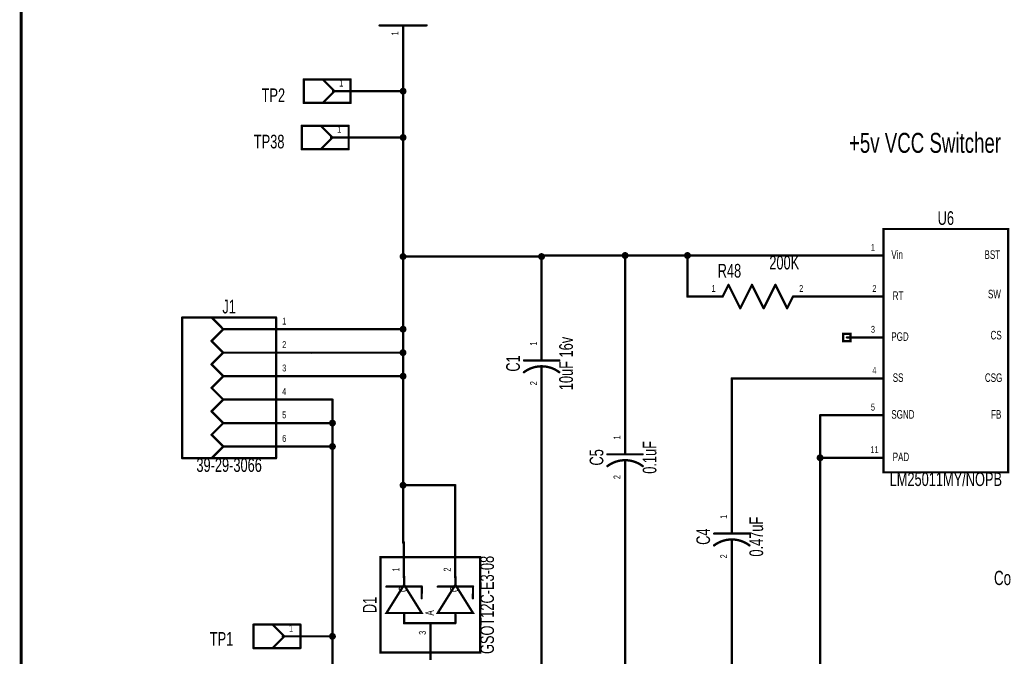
# Model space of a CAD drawing. Extents: x -0.7 to 10.8, y -0.9 to 7.2.
# Tile 2 of 6: x -0.7 to 3.5, y 0.7 to 3.4. Entities that reach past the tile are written whole.
import ezdxf
from ezdxf.enums import TextEntityAlignment as Align

# ---------------------------------------------------------------- set-up
doc = ezdxf.new("R2010")
doc.units = 0
for name, color, linetype in [('Element', 253, 'CONTINUOUS'), ('Net', 50, 'CONTINUOUS'), ('Pin', 50, 'CONTINUOUS'), ('Shapes', 252, 'CONTINUOUS'), ('Titles', 253, 'CONTINUOUS')]:
    doc.layers.add(name, color=color, linetype=linetype)

msp = doc.modelspace()

# ---------------------------------------------------------------- linework, layer by layer
at = {"layer": 'Element', "linetype": 'CONTINUOUS'}
for points, const_width in [([(0.8392, 3.3671, 1), (0.8441, 3.3671, 1), (0.8392, 3.3671, 1)], 0.0049), ([(1.0392, 3.3671, 1), (1.0441, 3.3671, 1), (1.0392, 3.3671, 1)], 0.0049), ([(0.5155, 3.1364, 1), (0.5205, 3.1364, 1), (0.5155, 3.1364, 1)], 0.0049), ([(0.5155, 3.1364, 1), (0.5205, 3.1364, 1), (0.5155, 3.1364, 1)], 0.0049), ([(0.5968, 3.1364, 1), (0.6017, 3.1364, 1), (0.5968, 3.1364, 1)], 0.0049), ([(0.7155, 3.1364, 1), (0.7205, 3.1364, 1), (0.7155, 3.1364, 1)], 0.0049), ([(0.7155, 3.1364, 1), (0.7205, 3.1364, 1), (0.7155, 3.1364, 1)], 0.0049), ([(0.6405, 3.0864, 1), (0.6455, 3.0864, 1), (0.6405, 3.0864, 1)], 0.0049), ([(0.6468, 3.0864, 1), (0.6517, 3.0864, 1), (0.6468, 3.0864, 1)], 0.0049), ([(0.6468, 3.0864, 1), (0.6517, 3.0864, 1), (0.6468, 3.0864, 1)], 0.0049), ([(0.7155, 3.0864, 1), (0.7205, 3.0864, 1), (0.7155, 3.0864, 1)], 0.0049), ([(0.5155, 3.0364, 1), (0.5205, 3.0364, 1), (0.5155, 3.0364, 1)], 0.0049), ([(0.5155, 3.0364, 1), (0.5205, 3.0364, 1), (0.5155, 3.0364, 1)], 0.0049), ([(0.5968, 3.0364, 1), (0.6017, 3.0364, 1), (0.5968, 3.0364, 1)], 0.0049), ([(0.7155, 3.0364, 1), (0.7205, 3.0364, 1), (0.7155, 3.0364, 1)], 0.0049), ([(0.7155, 3.0364, 1), (0.7205, 3.0364, 1), (0.7155, 3.0364, 1)], 0.0049), ([(0.5072, 2.939, 1), (0.5121, 2.939, 1), (0.5072, 2.939, 1)], 0.0049), ([(0.5072, 2.939, 1), (0.5121, 2.939, 1), (0.5072, 2.939, 1)], 0.0049), ([(0.5885, 2.939, 1), (0.5934, 2.939, 1), (0.5885, 2.939, 1)], 0.0049), ([(0.7072, 2.939, 1), (0.7121, 2.939, 1), (0.7072, 2.939, 1)], 0.0049), ([(0.7072, 2.939, 1), (0.7121, 2.939, 1), (0.7072, 2.939, 1)], 0.0049), ([(0.6322, 2.889, 1), (0.6371, 2.889, 1), (0.6322, 2.889, 1)], 0.0049), ([(0.6385, 2.889, 1), (0.6434, 2.889, 1), (0.6385, 2.889, 1)], 0.0049), ([(0.6385, 2.889, 1), (0.6434, 2.889, 1), (0.6385, 2.889, 1)], 0.0049), ([(0.7072, 2.889, 1), (0.7121, 2.889, 1), (0.7072, 2.889, 1)], 0.0049), ([(0.5072, 2.839, 1), (0.5121, 2.839, 1), (0.5072, 2.839, 1)], 0.0049), ([(0.5072, 2.839, 1), (0.5121, 2.839, 1), (0.5072, 2.839, 1)], 0.0049), ([(0.5885, 2.839, 1), (0.5934, 2.839, 1), (0.5885, 2.839, 1)], 0.0049), ([(0.7072, 2.839, 1), (0.7121, 2.839, 1), (0.7072, 2.839, 1)], 0.0049), ([(0.7072, 2.839, 1), (0.7121, 2.839, 1), (0.7072, 2.839, 1)], 0.0049), ([(2.3271, 2.2607, 1), (2.332, 2.2607, 1), (2.3271, 2.2607, 1)], 0.0049), ([(2.3271, 2.2607, 1), (2.332, 2.2607, 1), (2.3271, 2.2607, 1)], 0.0049), ([(2.4271, 2.2607, 1), (2.432, 2.2607, 1), (2.4271, 2.2607, 1)], 0.0049), ([(2.4271, 2.2607, 1), (2.432, 2.2607, 1), (2.4271, 2.2607, 1)], 0.0049), ([(2.5271, 2.2607, 1), (2.532, 2.2607, 1), (2.5271, 2.2607, 1)], 0.0049), ([(2.5271, 2.2607, 1), (2.532, 2.2607, 1), (2.5271, 2.2607, 1)], 0.0049), ([(2.3021, 2.2107, 1), (2.307, 2.2107, 1), (2.3021, 2.2107, 1)], 0.0049), ([(2.6021, 2.2107, 1), (2.607, 2.2107, 1), (2.6021, 2.2107, 1)], 0.0049), ([(2.3771, 2.1607, 1), (2.382, 2.1607, 1), (2.3771, 2.1607, 1)], 0.0049), ([(2.3771, 2.1607, 1), (2.382, 2.1607, 1), (2.3771, 2.1607, 1)], 0.0049), ([(2.4771, 2.1607, 1), (2.482, 2.1607, 1), (2.4771, 2.1607, 1)], 0.0049), ([(2.4771, 2.1607, 1), (2.482, 2.1607, 1), (2.4771, 2.1607, 1)], 0.0049), ([(2.5771, 2.1607, 1), (2.582, 2.1607, 1), (2.5771, 2.1607, 1)], 0.0049), ([(2.5771, 2.1607, 1), (2.582, 2.1607, 1), (2.5771, 2.1607, 1)], 0.0049), ([(-0.0025, 2.1215, 1), (0.0025, 2.1215, 1), (-0.0025, 2.1215, 1)], 0.0049), ([(-0.0025, 2.1215, 1), (0.0025, 2.1215, 1), (-0.0025, 2.1215, 1)], 0.0049), ([(0.1225, 2.1215, 1), (0.1275, 2.1215, 1), (0.1225, 2.1215, 1)], 0.0049), ([(0.3975, 2.1215, 1), (0.4025, 2.1215, 1), (0.3975, 2.1215, 1)], 0.0049), ([(0.3975, 2.1215, 1), (0.4025, 2.1215, 1), (0.3975, 2.1215, 1)], 0.0049), ([(0.1725, 2.0715, 1), (0.1775, 2.0715, 1), (0.1725, 2.0715, 1)], 0.0049), ([(0.1725, 2.0715, 1), (0.1775, 2.0715, 1), (0.1725, 2.0715, 1)], 0.0049), ([(0.1725, 2.0715, 1), (0.1775, 2.0715, 1), (0.1725, 2.0715, 1)], 0.0049), ([(0.3975, 2.0715, 1), (0.4025, 2.0715, 1), (0.3975, 2.0715, 1)], 0.0049), ([(0.1225, 2.0215, 1), (0.1275, 2.0215, 1), (0.1225, 2.0215, 1)], 0.0049), ([(0.1225, 2.0215, 1), (0.1275, 2.0215, 1), (0.1225, 2.0215, 1)], 0.0049), ([(0.1725, 1.9715, 1), (0.1775, 1.9715, 1), (0.1725, 1.9715, 1)], 0.0049), ([(0.1725, 1.9715, 1), (0.1775, 1.9715, 1), (0.1725, 1.9715, 1)], 0.0049), ([(0.1725, 1.9715, 1), (0.1775, 1.9715, 1), (0.1725, 1.9715, 1)], 0.0049), ([(0.3975, 1.9715, 1), (0.4025, 1.9715, 1), (0.3975, 1.9715, 1)], 0.0049), ([(1.53, 1.9754, 1), (1.535, 1.9754, 1), (1.53, 1.9754, 1)], 0.0049), ([(1.455, 1.9384, 1), (1.46, 1.9384, 1), (1.455, 1.9384, 1)], 0.0049), ([(1.53, 1.9384, 1), (1.535, 1.9384, 1), (1.53, 1.9384, 1)], 0.0049), ([(1.605, 1.9384, 1), (1.61, 1.9384, 1), (1.605, 1.9384, 1)], 0.0049), ([(0.1225, 1.9215, 1), (0.1275, 1.9215, 1), (0.1225, 1.9215, 1)], 0.0049), ([(0.1225, 1.9215, 1), (0.1275, 1.9215, 1), (0.1225, 1.9215, 1)], 0.0049), ([(1.4548, 1.8882, 1), (1.4598, 1.8882, 1), (1.4548, 1.8882, 1)], 0.005), ([(1.53, 1.9134, 1), (1.535, 1.9134, 1), (1.53, 1.9134, 1)], 0.0049), ([(1.6052, 1.8883, 1), (1.6102, 1.8883, 1), (1.6052, 1.8883, 1)], 0.005), ([(0.1725, 1.8715, 1), (0.1775, 1.8715, 1), (0.1725, 1.8715, 1)], 0.0049), ([(0.1725, 1.8715, 1), (0.1775, 1.8715, 1), (0.1725, 1.8715, 1)], 0.0049), ([(0.1725, 1.8715, 1), (0.1775, 1.8715, 1), (0.1725, 1.8715, 1)], 0.0049), ([(0.3975, 1.8715, 1), (0.4025, 1.8715, 1), (0.3975, 1.8715, 1)], 0.0049), ([(1.53, 1.8754, 1), (1.535, 1.8754, 1), (1.53, 1.8754, 1)], 0.0049), ([(0.1225, 1.8215, 1), (0.1275, 1.8215, 1), (0.1225, 1.8215, 1)], 0.0049), ([(0.1225, 1.8215, 1), (0.1275, 1.8215, 1), (0.1225, 1.8215, 1)], 0.0049), ([(0.1725, 1.7715, 1), (0.1775, 1.7715, 1), (0.1725, 1.7715, 1)], 0.0049), ([(0.1725, 1.7715, 1), (0.1775, 1.7715, 1), (0.1725, 1.7715, 1)], 0.0049), ([(0.1725, 1.7715, 1), (0.1775, 1.7715, 1), (0.1725, 1.7715, 1)], 0.0049), ([(0.3975, 1.7715, 1), (0.4025, 1.7715, 1), (0.3975, 1.7715, 1)], 0.0049), ([(0.1225, 1.7215, 1), (0.1275, 1.7215, 1), (0.1225, 1.7215, 1)], 0.0049), ([(0.1225, 1.7215, 1), (0.1275, 1.7215, 1), (0.1225, 1.7215, 1)], 0.0049), ([(0.1725, 1.6715, 1), (0.1775, 1.6715, 1), (0.1725, 1.6715, 1)], 0.0049), ([(0.1725, 1.6715, 1), (0.1775, 1.6715, 1), (0.1725, 1.6715, 1)], 0.0049), ([(0.1725, 1.6715, 1), (0.1775, 1.6715, 1), (0.1725, 1.6715, 1)], 0.0049), ([(0.3975, 1.6715, 1), (0.4025, 1.6715, 1), (0.3975, 1.6715, 1)], 0.0049), ([(0.1225, 1.6215, 1), (0.1275, 1.6215, 1), (0.1225, 1.6215, 1)], 0.0049), ([(0.1225, 1.6215, 1), (0.1275, 1.6215, 1), (0.1225, 1.6215, 1)], 0.0049), ([(0.1725, 1.5715, 1), (0.1775, 1.5715, 1), (0.1725, 1.5715, 1)], 0.0049), ([(0.1725, 1.5715, 1), (0.1775, 1.5715, 1), (0.1725, 1.5715, 1)], 0.0049), ([(0.1725, 1.5715, 1), (0.1775, 1.5715, 1), (0.1725, 1.5715, 1)], 0.0049), ([(0.3975, 1.5715, 1), (0.4025, 1.5715, 1), (0.3975, 1.5715, 1)], 0.0049), ([(1.886, 1.5751, 1), (1.891, 1.5751, 1), (1.886, 1.5751, 1)], 0.0049), ([(-0.0025, 1.5215, 1), (0.0025, 1.5215, 1), (-0.0025, 1.5215, 1)], 0.0049), ([(-0.0025, 1.5215, 1), (0.0025, 1.5215, 1), (-0.0025, 1.5215, 1)], 0.0049), ([(0.1225, 1.5215, 1), (0.1275, 1.5215, 1), (0.1225, 1.5215, 1)], 0.0049), ([(0.3975, 1.5215, 1), (0.4025, 1.5215, 1), (0.3975, 1.5215, 1)], 0.0049), ([(0.3975, 1.5215, 1), (0.4025, 1.5215, 1), (0.3975, 1.5215, 1)], 0.0049), ([(1.811, 1.5381, 1), (1.816, 1.5381, 1), (1.811, 1.5381, 1)], 0.0049), ([(1.886, 1.5381, 1), (1.891, 1.5381, 1), (1.886, 1.5381, 1)], 0.0049), ([(1.886, 1.5131, 1), (1.891, 1.5131, 1), (1.886, 1.5131, 1)], 0.0049), ([(1.961, 1.5381, 1), (1.966, 1.5381, 1), (1.961, 1.5381, 1)], 0.0049), ([(1.8108, 1.4879, 1), (1.8158, 1.4879, 1), (1.8108, 1.4879, 1)], 0.005), ([(1.886, 1.4751, 1), (1.891, 1.4751, 1), (1.886, 1.4751, 1)], 0.0049), ([(1.9612, 1.4879, 1), (1.9662, 1.4879, 1), (1.9612, 1.4879, 1)], 0.005), ([(2.341, 1.2371, 1), (2.346, 1.2371, 1), (2.341, 1.2371, 1)], 0.0049), ([(2.266, 1.2001, 1), (2.271, 1.2001, 1), (2.266, 1.2001, 1)], 0.0049), ([(2.341, 1.2001, 1), (2.346, 1.2001, 1), (2.341, 1.2001, 1)], 0.0049), ([(2.341, 1.1751, 1), (2.346, 1.1751, 1), (2.341, 1.1751, 1)], 0.0049), ([(2.416, 1.2001, 1), (2.421, 1.2001, 1), (2.416, 1.2001, 1)], 0.0049), ([(2.2658, 1.1499, 1), (2.2708, 1.1499, 1), (2.2658, 1.1499, 1)], 0.005), ([(2.341, 1.1371, 1), (2.346, 1.1371, 1), (2.341, 1.1371, 1)], 0.0049), ([(2.4162, 1.1499, 1), (2.4212, 1.1499, 1), (2.4162, 1.1499, 1)], 0.005), ([(0.9435, 1.0176, 1), (0.9485, 1.0176, 1), (0.9435, 1.0176, 1)], 0.0049), ([(1.1623, 1.0176, 1), (1.1672, 1.0176, 1), (1.1623, 1.0176, 1)], 0.0049), ([(0.8685, 0.9741, 1), (0.8735, 0.9741, 1), (0.8685, 0.9741, 1)], 0.0049), ([(0.9435, 0.9816, 1), (0.9485, 0.9816, 1), (0.9435, 0.9816, 1)], 0.0049), ([(0.9435, 0.9806, 1), (0.9485, 0.9806, 1), (0.9435, 0.9806, 1)], 0.0049), ([(1.0185, 0.9741, 1), (1.0235, 0.9741, 1), (1.0185, 0.9741, 1)], 0.0049), ([(1.0188, 0.9744, 1), (1.0237, 0.9744, 1), (1.0188, 0.9744, 1)], 0.0049), ([(1.0873, 0.9741, 1), (1.0922, 0.9741, 1), (1.0873, 0.9741, 1)], 0.0049), ([(1.1623, 0.9816, 1), (1.1672, 0.9816, 1), (1.1623, 0.9816, 1)], 0.0049), ([(1.1623, 0.9806, 1), (1.1672, 0.9806, 1), (1.1623, 0.9806, 1)], 0.0049), ([(1.2373, 0.9741, 1), (1.2422, 0.9741, 1), (1.2373, 0.9741, 1)], 0.0049), ([(1.2375, 0.9744, 1), (1.2425, 0.9744, 1), (1.2375, 0.9744, 1)], 0.0049), ([(1.0185, 0.9241, 1), (1.0235, 0.9241, 1), (1.0185, 0.9241, 1)], 0.0049), ([(1.2373, 0.9241, 1), (1.2422, 0.9241, 1), (1.2373, 0.9241, 1)], 0.0049), ([(0.9435, 0.8556, 1), (0.9485, 0.8556, 1), (0.9435, 0.8556, 1)], 0.0049), ([(1.1623, 0.8556, 1), (1.1672, 0.8556, 1), (1.1623, 0.8556, 1)], 0.0049), ([(0.3015, 0.8121, 1), (0.3065, 0.8121, 1), (0.3015, 0.8121, 1)], 0.0049), ([(0.3015, 0.8121, 1), (0.3065, 0.8121, 1), (0.3015, 0.8121, 1)], 0.0049), ([(0.3828, 0.8121, 1), (0.3877, 0.8121, 1), (0.3828, 0.8121, 1)], 0.0049), ([(0.5015, 0.8121, 1), (0.5065, 0.8121, 1), (0.5015, 0.8121, 1)], 0.0049), ([(0.5015, 0.8121, 1), (0.5065, 0.8121, 1), (0.5015, 0.8121, 1)], 0.0049), ([(0.9435, 0.8178, 1), (0.9485, 0.8178, 1), (0.9435, 0.8178, 1)], 0.0049), ([(0.9435, 0.8176, 1), (0.9485, 0.8176, 1), (0.9435, 0.8176, 1)], 0.0049), ([(1.1623, 0.8178, 1), (1.1672, 0.8178, 1), (1.1623, 0.8178, 1)], 0.0049), ([(1.1623, 0.8176, 1), (1.1672, 0.8176, 1), (1.1623, 0.8176, 1)], 0.0049), ([(0.4265, 0.7621, 1), (0.4315, 0.7621, 1), (0.4265, 0.7621, 1)], 0.0049), ([(0.4328, 0.7621, 1), (0.4377, 0.7621, 1), (0.4328, 0.7621, 1)], 0.0049), ([(0.4328, 0.7621, 1), (0.4377, 0.7621, 1), (0.4328, 0.7621, 1)], 0.0049), ([(0.5015, 0.7621, 1), (0.5065, 0.7621, 1), (0.5015, 0.7621, 1)], 0.0049), ([(0.3015, 0.7121, 1), (0.3065, 0.7121, 1), (0.3015, 0.7121, 1)], 0.0049), ([(0.3015, 0.7121, 1), (0.3065, 0.7121, 1), (0.3015, 0.7121, 1)], 0.0049), ([(0.3828, 0.7121, 1), (0.3877, 0.7121, 1), (0.3828, 0.7121, 1)], 0.0049), ([(0.5015, 0.7121, 1), (0.5065, 0.7121, 1), (0.5015, 0.7121, 1)], 0.0049), ([(0.5015, 0.7121, 1), (0.5065, 0.7121, 1), (0.5015, 0.7121, 1)], 0.0049)]:
    msp.add_lwpolyline(points, format="xyb", dxfattribs=dict(at, const_width=const_width))
for points, const_width in [([(0.8417, 3.3671), (1.0417, 3.3671)], 0.0098), ([(0.518, 3.0364), (0.518, 3.1364)], 0.0098), ([(0.518, 3.1364), (0.718, 3.1364)], 0.0098), ([(0.5993, 3.1364), (0.6493, 3.0864)], 0.0098), ([(0.718, 3.1364), (0.718, 3.0364)], 0.0098), ([(0.5993, 3.0364), (0.6493, 3.0864)], 0.0098), ([(0.643, 3.0864), (0.718, 3.0864)], 0.0098), ([(0.718, 3.0364), (0.518, 3.0364)], 0.0098), ([(0.5097, 2.839), (0.5097, 2.939)], 0.0098), ([(0.5097, 2.939), (0.7097, 2.939)], 0.0098), ([(0.5909, 2.939), (0.6409, 2.889)], 0.0098), ([(0.7097, 2.939), (0.7097, 2.839)], 0.0098), ([(0.5909, 2.839), (0.6409, 2.889)], 0.0098), ([(0.6347, 2.889), (0.7097, 2.889)], 0.0098), ([(0.7097, 2.839), (0.5097, 2.839)], 0.0098), ([(2.9905, 2.4988), (3.5218, 2.4988), (3.5218, 1.4613), (2.9905, 1.4613), (2.9905, 2.4988)], 0.0098), ([(2.3045, 2.2107), (2.3295, 2.2607)], 0.0098), ([(2.3295, 2.2607), (2.3795, 2.1607)], 0.0098), ([(2.3795, 2.1607), (2.4295, 2.2607)], 0.0098), ([(2.4295, 2.2607), (2.4795, 2.1607)], 0.0098), ([(2.4795, 2.1607), (2.5295, 2.2607)], 0.0098), ([(2.5295, 2.2607), (2.5795, 2.1607)], 0.0098), ([(2.5795, 2.1607), (2.6045, 2.2107)], 0.0098), ([(0, 1.5215), (0, 2.1215)], 0.0098), ([(0, 2.1215), (0.4, 2.1215)], 0.0098), ([(0.125, 2.1215), (0.175, 2.0715)], 0.0098), ([(0.4, 2.1215), (0.4, 1.5215)], 0.0098), ([(0.125, 2.0215), (0.175, 2.0715)], 0.0098), ([(0.175, 2.0715), (0.4, 2.0715)], 0.0098), ([(0.125, 2.0215), (0.175, 1.9715)], 0.0098), ([(0.125, 1.9215), (0.175, 1.9715)], 0.0098), ([(0.175, 1.9715), (0.4, 1.9715)], 0.0098), ([(1.5325, 1.9754), (1.5325, 1.9384)], 0.0098), ([(1.4575, 1.9384), (1.6075, 1.9384)], 0.0098), ([(0.125, 1.9215), (0.175, 1.8715)], 0.0098), ([(1.6077, 1.8883), (1.6011, 1.8929), (1.5942, 1.8971), (1.5871, 1.9009), (1.5797, 1.9042), (1.5722, 1.907), (1.5644, 1.9093), (1.5566, 1.9111), (1.5486, 1.9124), (1.5406, 1.9132), (1.5325, 1.9134), (1.5244, 1.9132), (1.5164, 1.9124), (1.5084, 1.9111), (1.5006, 1.9093), (1.4928, 1.907), (1.4853, 1.9042), (1.4779, 1.9009), (1.4708, 1.8971), (1.4639, 1.8929), (1.4573, 1.8882)], 0.01), ([(1.5325, 1.9134), (1.5325, 1.8754)], 0.0098), ([(0.125, 1.8215), (0.175, 1.8715)], 0.0098), ([(0.175, 1.8715), (0.4, 1.8715)], 0.0098), ([(0.125, 1.8215), (0.175, 1.7715)], 0.0098), ([(0.125, 1.7215), (0.175, 1.7715)], 0.0098), ([(0.175, 1.7715), (0.4, 1.7715)], 0.0098), ([(0.125, 1.7215), (0.175, 1.6715)], 0.0098), ([(0.125, 1.6215), (0.175, 1.6715)], 0.0098), ([(0.175, 1.6715), (0.4, 1.6715)], 0.0098), ([(0.125, 1.6215), (0.175, 1.5715)], 0.0098), ([(0.125, 1.5215), (0.175, 1.5715)], 0.0098), ([(0.175, 1.5715), (0.4, 1.5715)], 0.0098), ([(1.8885, 1.5751), (1.8885, 1.5381)], 0.0098), ([(0, 1.5215), (0.4, 1.5215)], 0.0098), ([(1.9637, 1.4879), (1.9571, 1.4926), (1.9502, 1.4968), (1.9431, 1.5005), (1.9357, 1.5038), (1.9282, 1.5066), (1.9204, 1.509), (1.9126, 1.5108), (1.9046, 1.5121), (1.8966, 1.5128), (1.8885, 1.5131), (1.8804, 1.5128), (1.8724, 1.5121), (1.8644, 1.5108), (1.8566, 1.509), (1.8488, 1.5066), (1.8413, 1.5038), (1.8339, 1.5005), (1.8268, 1.4968), (1.8199, 1.4926), (1.8133, 1.4879)], 0.01), ([(1.8135, 1.5381), (1.9635, 1.5381)], 0.0098), ([(1.8885, 1.5131), (1.8885, 1.4751)], 0.0098), ([(2.3435, 1.2371), (2.3435, 1.2001)], 0.0098), ([(2.4187, 1.1499), (2.4121, 1.1546), (2.4052, 1.1588), (2.3981, 1.1625), (2.3907, 1.1658), (2.3832, 1.1686), (2.3754, 1.171), (2.3676, 1.1728), (2.3596, 1.1741), (2.3516, 1.1748), (2.3435, 1.1751), (2.3354, 1.1748), (2.3274, 1.1741), (2.3194, 1.1728), (2.3116, 1.171), (2.3038, 1.1686), (2.2963, 1.1658), (2.2889, 1.1625), (2.2818, 1.1588), (2.2749, 1.1546), (2.2683, 1.1499)], 0.01), ([(2.2685, 1.2001), (2.4185, 1.2001)], 0.0098), ([(2.3435, 1.1751), (2.3435, 1.1371)], 0.0098), ([(0.846, 1.0991), (1.271, 1.0991), (1.271, 0.6928), (0.846, 0.6928), (0.846, 1.0991)], 0.0098), ([(0.946, 1.0176), (0.946, 0.9806)], 0.0098), ([(1.1648, 1.0176), (1.1648, 0.9806)], 0.0098), ([(0.946, 0.9816), (0.871, 0.8616), (1.021, 0.8616), (0.946, 0.9816)], 0.0098), ([(0.871, 0.9741), (1.021, 0.9741)], 0.0098), ([(1.0213, 0.9744), (1.021, 0.9241)], 0.0098), ([(1.1648, 0.9816), (1.0898, 0.8616), (1.2398, 0.8616), (1.1648, 0.9816)], 0.0098), ([(1.0898, 0.9741), (1.2398, 0.9741)], 0.0098), ([(1.24, 0.9744), (1.2398, 0.9241)], 0.0098), ([(0.946, 0.8556), (0.946, 0.8176)], 0.0098), ([(1.1648, 0.8556), (1.1648, 0.8176)], 0.0098), ([(0.304, 0.7121), (0.304, 0.8121)], 0.0098), ([(0.304, 0.8121), (0.504, 0.8121)], 0.0098), ([(0.3853, 0.8121), (0.4353, 0.7621)], 0.0098), ([(0.504, 0.8121), (0.504, 0.7121)], 0.0098), ([(0.946, 0.8178), (1.1648, 0.8178)], 0.0098), ([(0.3853, 0.7121), (0.4353, 0.7621)], 0.0098), ([(0.429, 0.7621), (0.504, 0.7621)], 0.0098), ([(0.504, 0.7121), (0.304, 0.7121)], 0.0098)]:
    msp.add_lwpolyline(points, dxfattribs=dict(at, const_width=const_width))
at = {"layer": 'Net', "linetype": 'CONTINUOUS', "const_width": 0.0098}
for points in [[(0.9417, 1.1621), (0.9417, 3.2171)], [(0.793, 3.0864), (0.9417, 3.0864)], [(0.9318, 3.0864), (0.9323, 3.0833), (0.9337, 3.0806), (0.9359, 3.0784), (0.9386, 3.077), (0.9417, 3.0765), (0.9447, 3.077), (0.9474, 3.0784), (0.9496, 3.0806), (0.951, 3.0833), (0.9515, 3.0864), (0.951, 3.0894), (0.9496, 3.0922), (0.9474, 3.0943), (0.9447, 3.0957), (0.9417, 3.0962), (0.9386, 3.0957), (0.9359, 3.0943), (0.9337, 3.0922), (0.9323, 3.0894), (0.9318, 3.0864)], [(0.9318, 2.889), (0.9323, 2.8859), (0.9337, 2.8832), (0.9359, 2.881), (0.9386, 2.8796), (0.9417, 2.8791), (0.9447, 2.8796), (0.9474, 2.881), (0.9496, 2.8832), (0.951, 2.8859), (0.9515, 2.889), (0.951, 2.892), (0.9496, 2.8948), (0.9474, 2.8969), (0.9447, 2.8983), (0.9417, 2.8988), (0.9386, 2.8983), (0.9359, 2.8969), (0.9337, 2.8948), (0.9323, 2.892), (0.9318, 2.889)], [(0.7847, 2.889), (0.9417, 2.889)], [(0.9318, 2.3813), (0.9323, 2.3783), (0.9337, 2.3756), (0.9359, 2.3734), (0.9386, 2.372), (0.9417, 2.3715), (0.9447, 2.372), (0.9474, 2.3734), (0.9496, 2.3756), (0.951, 2.3783), (0.9515, 2.3813), (0.951, 2.3844), (0.9496, 2.3871), (0.9474, 2.3893), (0.9447, 2.3907), (0.9417, 2.3912), (0.9386, 2.3907), (0.9359, 2.3893), (0.9337, 2.3871), (0.9323, 2.3844), (0.9318, 2.3813)], [(1.5227, 2.3813), (1.5231, 2.3783), (1.5245, 2.3756), (1.5267, 2.3734), (1.5295, 2.372), (1.5325, 2.3715), (1.5355, 2.372), (1.5383, 2.3734), (1.5405, 2.3756), (1.5419, 2.3783), (1.5423, 2.3813), (1.5419, 2.3844), (1.5405, 2.3871), (1.5383, 2.3893), (1.5355, 2.3907), (1.5325, 2.3912), (1.5295, 2.3907), (1.5267, 2.3893), (1.5245, 2.3871), (1.5231, 2.3844), (1.5227, 2.3813)], [(1.8787, 2.3858), (1.8791, 2.3828), (1.8805, 2.3801), (1.8827, 2.3779), (1.8855, 2.3765), (1.8885, 2.376), (1.8915, 2.3765), (1.8943, 2.3779), (1.8965, 2.3801), (1.8979, 2.3828), (1.8983, 2.3858), (1.8979, 2.3889), (1.8965, 2.3916), (1.8943, 2.3938), (1.8915, 2.3952), (1.8885, 2.3957), (1.8855, 2.3952), (1.8827, 2.3938), (1.8805, 2.3916), (1.8791, 2.3889), (1.8787, 2.3858)], [(2.1447, 2.3858), (2.1452, 2.3828), (2.1466, 2.3801), (2.1488, 2.3779), (2.1515, 2.3765), (2.1545, 2.376), (2.1576, 2.3765), (2.1603, 2.3779), (2.1625, 2.3801), (2.1639, 2.3828), (2.1644, 2.3858), (2.1639, 2.3889), (2.1625, 2.3916), (2.1603, 2.3938), (2.1576, 2.3952), (2.1545, 2.3957), (2.1515, 2.3952), (2.1488, 2.3938), (2.1466, 2.3916), (2.1452, 2.3889), (2.1447, 2.3858)], [(1.5325, 2.3813), (0.9417, 2.3813)], [(1.5325, 2.1254), (1.5325, 2.3859)], [(1.5325, 2.3859), (1.8885, 2.3859)], [(1.8885, 2.3859), (1.8885, 1.7251)], [(1.8885, 2.3858), (2.8345, 2.3858)], [(2.1545, 2.2107), (2.1545, 2.3858)], [(2.8405, 2.2107), (2.7545, 2.2107)], [(0.55, 2.0715), (0.9417, 2.0715)], [(0.9318, 2.0715), (0.9323, 2.0685), (0.9337, 2.0658), (0.9359, 2.0636), (0.9386, 2.0622), (0.9417, 2.0617), (0.9447, 2.0622), (0.9474, 2.0636), (0.9496, 2.0658), (0.951, 2.0685), (0.9515, 2.0715), (0.951, 2.0746), (0.9496, 2.0773), (0.9474, 2.0795), (0.9447, 2.0809), (0.9417, 2.0814), (0.9386, 2.0809), (0.9359, 2.0795), (0.9337, 2.0773), (0.9323, 2.0746), (0.9318, 2.0715)], [(0.55, 1.9715), (0.9417, 1.9715)], [(0.9318, 1.9715), (0.9323, 1.9685), (0.9337, 1.9658), (0.9359, 1.9636), (0.9386, 1.9622), (0.9417, 1.9617), (0.9447, 1.9622), (0.9474, 1.9636), (0.9496, 1.9658), (0.951, 1.9685), (0.9515, 1.9715), (0.951, 1.9746), (0.9496, 1.9773), (0.9474, 1.9795), (0.9447, 1.9809), (0.9417, 1.9814), (0.9386, 1.9809), (0.9359, 1.9795), (0.9337, 1.9773), (0.9323, 1.9746), (0.9318, 1.9715)], [(0.55, 1.8715), (0.9417, 1.8715)], [(0.9318, 1.8715), (0.9323, 1.8685), (0.9337, 1.8658), (0.9359, 1.8636), (0.9386, 1.8622), (0.9417, 1.8617), (0.9447, 1.8622), (0.9474, 1.8636), (0.9496, 1.8658), (0.951, 1.8685), (0.9515, 1.8715), (0.951, 1.8746), (0.9496, 1.8773), (0.9474, 1.8795), (0.9447, 1.8809), (0.9417, 1.8814), (0.9386, 1.8809), (0.9359, 1.8795), (0.9337, 1.8773), (0.9323, 1.8746), (0.9318, 1.8715)], [(2.8405, 1.8616), (2.3435, 1.8616)], [(2.3435, 1.8616), (2.3435, 1.3871)], [(0.6406, 1.7715), (0.55, 1.7715)], [(0.6406, 0.5541), (0.6406, 1.7715)], [(1.5325, 1.7254), (1.5325, 0.2672)], [(0.6307, 1.6715), (0.6312, 1.6685), (0.6326, 1.6658), (0.6348, 1.6636), (0.6375, 1.6622), (0.6406, 1.6617), (0.6436, 1.6622), (0.6464, 1.6636), (0.6485, 1.6658), (0.6499, 1.6685), (0.6504, 1.6715), (0.6499, 1.6746), (0.6485, 1.6773), (0.6464, 1.6795), (0.6436, 1.6809), (0.6406, 1.6814), (0.6375, 1.6809), (0.6348, 1.6795), (0.6326, 1.6773), (0.6312, 1.6746), (0.6307, 1.6715)], [(2.8345, 1.7046), (2.7201, 1.7046)], [(2.7201, 1.7046), (2.7201, 0.2672)], [(0.55, 1.6715), (0.6406, 1.6715)], [(0.55, 1.5715), (0.6406, 1.5715)], [(0.6307, 1.5715), (0.6312, 1.5685), (0.6326, 1.5658), (0.6348, 1.5636), (0.6375, 1.5622), (0.6406, 1.5617), (0.6436, 1.5622), (0.6464, 1.5636), (0.6485, 1.5658), (0.6499, 1.5685), (0.6504, 1.5715), (0.6499, 1.5746), (0.6485, 1.5773), (0.6464, 1.5795), (0.6436, 1.5809), (0.6406, 1.5814), (0.6375, 1.5809), (0.6348, 1.5795), (0.6326, 1.5773), (0.6312, 1.5746), (0.6307, 1.5715)], [(2.7102, 1.5236), (2.7107, 1.5206), (2.7121, 1.5178), (2.7143, 1.5156), (2.717, 1.5142), (2.7201, 1.5138), (2.7231, 1.5142), (2.7259, 1.5156), (2.7281, 1.5178), (2.7295, 1.5206), (2.7299, 1.5236), (2.7295, 1.5266), (2.7281, 1.5294), (2.7259, 1.5316), (2.7231, 1.533), (2.7201, 1.5334), (2.717, 1.533), (2.7143, 1.5316), (2.7121, 1.5294), (2.7107, 1.5266), (2.7102, 1.5236)], [(2.8405, 1.5236), (2.7201, 1.5236)], [(0.9318, 1.4063), (0.9323, 1.4033), (0.9337, 1.4005), (0.9359, 1.3983), (0.9386, 1.3969), (0.9417, 1.3965), (0.9447, 1.3969), (0.9474, 1.3983), (0.9496, 1.4005), (0.951, 1.4033), (0.9515, 1.4063), (0.951, 1.4093), (0.9496, 1.4121), (0.9474, 1.4143), (0.9447, 1.4157), (0.9417, 1.4161), (0.9386, 1.4157), (0.9359, 1.4143), (0.9337, 1.4121), (0.9323, 1.4093), (0.9318, 1.4063)], [(0.9417, 1.4063), (1.1645, 1.4063)], [(1.1645, 1.4063), (1.1645, 1.1621)], [(1.8885, 1.3251), (1.8885, 0.2672)], [(2.3435, 0.9871), (2.3435, 0.2672)], [(0.579, 0.7621), (0.6406, 0.7621)], [(0.6307, 0.7621), (0.6312, 0.7591), (0.6326, 0.7563), (0.6348, 0.7541), (0.6375, 0.7527), (0.6406, 0.7523), (0.6436, 0.7527), (0.6464, 0.7541), (0.6485, 0.7563), (0.6499, 0.7591), (0.6504, 0.7621), (0.6499, 0.7651), (0.6485, 0.7679), (0.6464, 0.7701), (0.6436, 0.7715), (0.6406, 0.7719), (0.6375, 0.7715), (0.6348, 0.7701), (0.6326, 0.7679), (0.6312, 0.7651), (0.6307, 0.7621)]]:
    msp.add_lwpolyline(points, dxfattribs=at)
at = {"layer": 'Net', "linetype": 'CONTINUOUS', "const_width": 0.0049}
for points in [[(0.9392, 3.2171, 1), (0.9441, 3.2171, 1), (0.9392, 3.2171, 1)], [(0.7905, 3.0864, 1), (0.7955, 3.0864, 1), (0.7905, 3.0864, 1)], [(0.9294, 3.0864, 1), (0.9343, 3.0864, 1), (0.9294, 3.0864, 1)], [(0.9392, 3.0864, 1), (0.9441, 3.0864, 1), (0.9392, 3.0864, 1)], [(0.7822, 2.889, 1), (0.7871, 2.889, 1), (0.7822, 2.889, 1)], [(0.9294, 2.889, 1), (0.9343, 2.889, 1), (0.9294, 2.889, 1)], [(0.9392, 2.889, 1), (0.9441, 2.889, 1), (0.9392, 2.889, 1)], [(0.9294, 2.3813, 1), (0.9343, 2.3813, 1), (0.9294, 2.3813, 1)], [(0.9392, 2.3813, 1), (0.9441, 2.3813, 1), (0.9392, 2.3813, 1)], [(1.5202, 2.3813, 1), (1.5251, 2.3813, 1), (1.5202, 2.3813, 1)], [(1.53, 2.3859, 1), (1.535, 2.3859, 1), (1.53, 2.3859, 1)], [(1.53, 2.3859, 1), (1.535, 2.3859, 1), (1.53, 2.3859, 1)], [(1.53, 2.3813, 1), (1.535, 2.3813, 1), (1.53, 2.3813, 1)], [(1.8762, 2.3858, 1), (1.8811, 2.3858, 1), (1.8762, 2.3858, 1)], [(1.886, 2.3859, 1), (1.891, 2.3859, 1), (1.886, 2.3859, 1)], [(1.886, 2.3859, 1), (1.891, 2.3859, 1), (1.886, 2.3859, 1)], [(1.886, 2.3858, 1), (1.891, 2.3858, 1), (1.886, 2.3858, 1)], [(2.1422, 2.3858, 1), (2.1472, 2.3858, 1), (2.1422, 2.3858, 1)], [(2.1521, 2.3858, 1), (2.157, 2.3858, 1), (2.1521, 2.3858, 1)], [(2.832, 2.3858, 1), (2.837, 2.3858, 1), (2.832, 2.3858, 1)], [(2.1521, 2.2107, 1), (2.157, 2.2107, 1), (2.1521, 2.2107, 1)], [(2.7521, 2.2107, 1), (2.757, 2.2107, 1), (2.7521, 2.2107, 1)], [(2.838, 2.2107, 1), (2.843, 2.2107, 1), (2.838, 2.2107, 1)], [(1.53, 2.1254, 1), (1.535, 2.1254, 1), (1.53, 2.1254, 1)], [(0.5475, 2.0715, 1), (0.5525, 2.0715, 1), (0.5475, 2.0715, 1)], [(0.9294, 2.0715, 1), (0.9343, 2.0715, 1), (0.9294, 2.0715, 1)], [(0.9392, 2.0715, 1), (0.9441, 2.0715, 1), (0.9392, 2.0715, 1)], [(0.5475, 1.9715, 1), (0.5525, 1.9715, 1), (0.5475, 1.9715, 1)], [(0.9294, 1.9715, 1), (0.9343, 1.9715, 1), (0.9294, 1.9715, 1)], [(0.9392, 1.9715, 1), (0.9441, 1.9715, 1), (0.9392, 1.9715, 1)], [(0.5475, 1.8715, 1), (0.5525, 1.8715, 1), (0.5475, 1.8715, 1)], [(0.9294, 1.8715, 1), (0.9343, 1.8715, 1), (0.9294, 1.8715, 1)], [(0.9392, 1.8715, 1), (0.9441, 1.8715, 1), (0.9392, 1.8715, 1)], [(2.341, 1.8616, 1), (2.346, 1.8616, 1), (2.341, 1.8616, 1)], [(2.341, 1.8616, 1), (2.346, 1.8616, 1), (2.341, 1.8616, 1)], [(2.838, 1.8616, 1), (2.843, 1.8616, 1), (2.838, 1.8616, 1)], [(0.5475, 1.7715, 1), (0.5525, 1.7715, 1), (0.5475, 1.7715, 1)], [(0.6381, 1.7715, 1), (0.643, 1.7715, 1), (0.6381, 1.7715, 1)], [(0.6381, 1.7715, 1), (0.643, 1.7715, 1), (0.6381, 1.7715, 1)], [(1.53, 1.7254, 1), (1.535, 1.7254, 1), (1.53, 1.7254, 1)], [(1.886, 1.7251, 1), (1.891, 1.7251, 1), (1.886, 1.7251, 1)], [(2.7176, 1.7046, 1), (2.7225, 1.7046, 1), (2.7176, 1.7046, 1)], [(2.7176, 1.7046, 1), (2.7225, 1.7046, 1), (2.7176, 1.7046, 1)], [(2.832, 1.7046, 1), (2.837, 1.7046, 1), (2.832, 1.7046, 1)], [(0.5475, 1.6715, 1), (0.5525, 1.6715, 1), (0.5475, 1.6715, 1)], [(0.6283, 1.6715, 1), (0.6332, 1.6715, 1), (0.6283, 1.6715, 1)], [(0.6381, 1.6715, 1), (0.643, 1.6715, 1), (0.6381, 1.6715, 1)], [(0.5475, 1.5715, 1), (0.5525, 1.5715, 1), (0.5475, 1.5715, 1)], [(0.6283, 1.5715, 1), (0.6332, 1.5715, 1), (0.6283, 1.5715, 1)], [(0.6381, 1.5715, 1), (0.643, 1.5715, 1), (0.6381, 1.5715, 1)], [(2.7078, 1.5236, 1), (2.7127, 1.5236, 1), (2.7078, 1.5236, 1)], [(2.7176, 1.5236, 1), (2.7225, 1.5236, 1), (2.7176, 1.5236, 1)], [(2.838, 1.5236, 1), (2.843, 1.5236, 1), (2.838, 1.5236, 1)], [(0.9294, 1.4063, 1), (0.9343, 1.4063, 1), (0.9294, 1.4063, 1)], [(0.9392, 1.4063, 1), (0.9441, 1.4063, 1), (0.9392, 1.4063, 1)], [(1.162, 1.4063, 1), (1.167, 1.4063, 1), (1.162, 1.4063, 1)], [(1.162, 1.4063, 1), (1.167, 1.4063, 1), (1.162, 1.4063, 1)], [(2.341, 1.3871, 1), (2.346, 1.3871, 1), (2.341, 1.3871, 1)], [(1.886, 1.3251, 1), (1.891, 1.3251, 1), (1.886, 1.3251, 1)], [(0.9392, 1.1621, 1), (0.9441, 1.1621, 1), (0.9392, 1.1621, 1)], [(1.162, 1.1621, 1), (1.167, 1.1621, 1), (1.162, 1.1621, 1)], [(2.341, 0.9871, 1), (2.346, 0.9871, 1), (2.341, 0.9871, 1)], [(0.5765, 0.7621, 1), (0.5815, 0.7621, 1), (0.5765, 0.7621, 1)], [(0.6283, 0.7621, 1), (0.6332, 0.7621, 1), (0.6283, 0.7621, 1)], [(0.6381, 0.7621, 1), (0.643, 0.7621, 1), (0.6381, 0.7621, 1)]]:
    msp.add_lwpolyline(points, format="xyb", dxfattribs=at)
at = {"layer": 'Pin', "linetype": 'CONTINUOUS', "const_width": 0.0098}
for points in [[(0.9417, 3.3671), (0.9417, 3.2171)], [(0.643, 3.0864), (0.793, 3.0864)], [(0.6347, 2.889), (0.7847, 2.889)], [(2.9845, 2.3858), (2.8345, 2.3858)], [(2.3045, 2.2107), (2.1545, 2.2107)], [(2.6045, 2.2107), (2.7545, 2.2107)], [(2.9905, 2.2108), (2.8405, 2.2108)], [(1.5325, 1.9754), (1.5325, 2.1254)], [(0.4, 2.0715), (0.55, 2.0715)], [(2.8188, 2.0523), (2.8503, 2.0523), (2.8503, 2.0209), (2.8188, 2.0209), (2.8188, 2.0523)], [(2.9845, 2.0366), (2.8345, 2.0366)], [(0.4, 1.9715), (0.55, 1.9715)], [(0.4, 1.8715), (0.55, 1.8715)], [(1.5325, 1.8754), (1.5325, 1.7254)], [(2.9905, 1.8616), (2.8405, 1.8616)], [(0.4, 1.7715), (0.55, 1.7715)], [(1.8885, 1.5751), (1.8885, 1.7251)], [(2.9845, 1.7046), (2.8345, 1.7046)], [(0.4, 1.6715), (0.55, 1.6715)], [(0.4, 1.5715), (0.55, 1.5715)], [(2.9905, 1.5236), (2.8405, 1.5236)], [(1.8885, 1.4751), (1.8885, 1.3251)], [(2.3435, 1.2371), (2.3435, 1.3871)], [(0.9455, 1.0121), (0.9455, 1.1621)], [(1.1645, 1.0121), (1.1645, 1.1621)], [(2.3435, 1.1371), (2.3435, 0.9871)], [(1.0585, 0.8111), (1.0585, 0.6611)], [(0.429, 0.7621), (0.579, 0.7621)]]:
    msp.add_lwpolyline(points, dxfattribs=at)
at = {"layer": 'Pin', "linetype": 'CONTINUOUS', "const_width": 0.0049}
for points in [[(0.9392, 3.3671, 1), (0.9441, 3.3671, 1), (0.9392, 3.3671, 1)], [(0.9392, 3.2171, 1), (0.9441, 3.2171, 1), (0.9392, 3.2171, 1)], [(0.6405, 3.0864, 1), (0.6455, 3.0864, 1), (0.6405, 3.0864, 1)], [(0.7905, 3.0864, 1), (0.7955, 3.0864, 1), (0.7905, 3.0864, 1)], [(0.6322, 2.889, 1), (0.6371, 2.889, 1), (0.6322, 2.889, 1)], [(0.7822, 2.889, 1), (0.7871, 2.889, 1), (0.7822, 2.889, 1)], [(2.832, 2.3858, 1), (2.837, 2.3858, 1), (2.832, 2.3858, 1)], [(2.982, 2.3858, 1), (2.987, 2.3858, 1), (2.982, 2.3858, 1)], [(2.1521, 2.2107, 1), (2.157, 2.2107, 1), (2.1521, 2.2107, 1)], [(2.3021, 2.2107, 1), (2.307, 2.2107, 1), (2.3021, 2.2107, 1)], [(2.6021, 2.2107, 1), (2.607, 2.2107, 1), (2.6021, 2.2107, 1)], [(2.7521, 2.2107, 1), (2.757, 2.2107, 1), (2.7521, 2.2107, 1)], [(2.838, 2.2108, 1), (2.843, 2.2108, 1), (2.838, 2.2108, 1)], [(2.988, 2.2108, 1), (2.993, 2.2108, 1), (2.988, 2.2108, 1)], [(1.53, 2.1254, 1), (1.535, 2.1254, 1), (1.53, 2.1254, 1)], [(0.3975, 2.0715, 1), (0.4025, 2.0715, 1), (0.3975, 2.0715, 1)], [(0.5475, 2.0715, 1), (0.5525, 2.0715, 1), (0.5475, 2.0715, 1)], [(2.832, 2.0366, 1), (2.837, 2.0366, 1), (2.832, 2.0366, 1)], [(2.982, 2.0366, 1), (2.987, 2.0366, 1), (2.982, 2.0366, 1)], [(0.3975, 1.9715, 1), (0.4025, 1.9715, 1), (0.3975, 1.9715, 1)], [(0.5475, 1.9715, 1), (0.5525, 1.9715, 1), (0.5475, 1.9715, 1)], [(1.53, 1.9754, 1), (1.535, 1.9754, 1), (1.53, 1.9754, 1)], [(0.3975, 1.8715, 1), (0.4025, 1.8715, 1), (0.3975, 1.8715, 1)], [(0.5475, 1.8715, 1), (0.5525, 1.8715, 1), (0.5475, 1.8715, 1)], [(1.53, 1.8754, 1), (1.535, 1.8754, 1), (1.53, 1.8754, 1)], [(2.838, 1.8616, 1), (2.843, 1.8616, 1), (2.838, 1.8616, 1)], [(2.988, 1.8616, 1), (2.993, 1.8616, 1), (2.988, 1.8616, 1)], [(0.3975, 1.7715, 1), (0.4025, 1.7715, 1), (0.3975, 1.7715, 1)], [(0.5475, 1.7715, 1), (0.5525, 1.7715, 1), (0.5475, 1.7715, 1)], [(1.53, 1.7254, 1), (1.535, 1.7254, 1), (1.53, 1.7254, 1)], [(1.886, 1.7251, 1), (1.891, 1.7251, 1), (1.886, 1.7251, 1)], [(2.832, 1.7046, 1), (2.837, 1.7046, 1), (2.832, 1.7046, 1)], [(2.982, 1.7046, 1), (2.987, 1.7046, 1), (2.982, 1.7046, 1)], [(0.3975, 1.6715, 1), (0.4025, 1.6715, 1), (0.3975, 1.6715, 1)], [(0.5475, 1.6715, 1), (0.5525, 1.6715, 1), (0.5475, 1.6715, 1)], [(0.3975, 1.5715, 1), (0.4025, 1.5715, 1), (0.3975, 1.5715, 1)], [(0.5475, 1.5715, 1), (0.5525, 1.5715, 1), (0.5475, 1.5715, 1)], [(1.886, 1.5751, 1), (1.891, 1.5751, 1), (1.886, 1.5751, 1)], [(2.838, 1.5236, 1), (2.843, 1.5236, 1), (2.838, 1.5236, 1)], [(2.988, 1.5236, 1), (2.993, 1.5236, 1), (2.988, 1.5236, 1)], [(1.886, 1.4751, 1), (1.891, 1.4751, 1), (1.886, 1.4751, 1)], [(2.341, 1.3871, 1), (2.346, 1.3871, 1), (2.341, 1.3871, 1)], [(1.886, 1.3251, 1), (1.891, 1.3251, 1), (1.886, 1.3251, 1)], [(2.341, 1.2371, 1), (2.346, 1.2371, 1), (2.341, 1.2371, 1)], [(0.943, 1.1621, 1), (0.948, 1.1621, 1), (0.943, 1.1621, 1)], [(1.162, 1.1621, 1), (1.167, 1.1621, 1), (1.162, 1.1621, 1)], [(2.341, 1.1371, 1), (2.346, 1.1371, 1), (2.341, 1.1371, 1)], [(0.943, 1.0121, 1), (0.948, 1.0121, 1), (0.943, 1.0121, 1)], [(1.162, 1.0121, 1), (1.167, 1.0121, 1), (1.162, 1.0121, 1)], [(2.341, 0.9871, 1), (2.346, 0.9871, 1), (2.341, 0.9871, 1)], [(1.056, 0.8111, 1), (1.061, 0.8111, 1), (1.056, 0.8111, 1)], [(0.4265, 0.7621, 1), (0.4315, 0.7621, 1), (0.4265, 0.7621, 1)], [(0.5765, 0.7621, 1), (0.5815, 0.7621, 1), (0.5765, 0.7621, 1)]]:
    msp.add_lwpolyline(points, format="xyb", dxfattribs=at)
at = {"layer": 'Titles', "linetype": 'CONTINUOUS', "const_width": 0.0131}
msp.add_lwpolyline([(10.8064, -0.9015), (-0.6866, -0.9015), (-0.6866, 7.1665), (10.8064, 7.1665), (10.8064, -0.9015)], dxfattribs=at)

# ---------------------------------------------------------------- texts
at = {"layer": 'Element', "width": 0.7}
for s, p in [('TP2', (0.3886, 3.0226)), ('TP38', (0.3706, 2.825)), ('U6', (3.2563, 2.4988)), ('R48', (2.3335, 2.2743)), ('J1', (0.2, 2.1215)), ('TP1', (0.1676, 0.7047))]:
    msp.add_text(s, height=0.0583, dxfattribs=at).set_placement(p, align=Align.BOTTOM_CENTER)
for s, p in [('200K', (2.5673, 2.3848)), ('39-29-3066', (0.2, 1.5215)), ('LM25011MY/NOPB', (3.2563, 1.4613))]:
    msp.add_text(s, height=0.0583, dxfattribs=at).set_placement(p, align=Align.TOP_CENTER)
for s, p in [('10uF 16v', (1.6077, 1.9254)), ('0.1uF', (1.9637, 1.5251)), ('0.47uF', (2.4187, 1.1871)), ('GSOT12C-E3-08', (1.271, 0.896))]:
    msp.add_text(s, height=0.0583, rotation=90, dxfattribs=at).set_placement(p, align=Align.TOP_CENTER)
for s, p in [('C1', (1.4573, 1.9254)), ('C5', (1.8133, 1.5251)), ('C4', (2.2683, 1.1871)), ('D1', (0.846, 0.896))]:
    msp.add_text(s, height=0.0583, rotation=90, dxfattribs=at).set_placement(p, align=Align.BOTTOM_CENTER)
at = {"layer": 'Pin', "width": 0.7}
for s, height, p in [('1', 0.0292, (0.8924, 3.3244)), ('1', 0.0292, (1.4833, 2.0017)), ('2', 0.0292, (1.4833, 1.8328)), ('1', 0.0292, (1.8393, 1.6013)), ('2', 0.0292, (1.8393, 1.4324)), ('1', 0.0292, (2.2943, 1.2633)), ('2', 0.0292, (2.2943, 1.0944)), ('1', 0.0292, (0.8963, 1.0383)), ('2', 0.0292, (1.1153, 1.0383)), ('C', 0.0365, (0.9236, 0.9509)), ('C', 0.0365, (1.1426, 0.9509)), ('A', 0.0365, (1.0366, 0.8505)), ('3', 0.0292, (1.0093, 0.7684))]:
    msp.add_text(s, height=height, rotation=90, dxfattribs=at).set_placement(p, align=Align.TOP_LEFT)
for s, height, p in [('1', 0.0292, (0.6693, 3.1356)), ('1', 0.0292, (0.6609, 2.9382)), ('1', 0.0292, (2.9369, 2.4351)), ('Vin', 0.0365, (3.0239, 2.4077)), ('BST', 0.0365, (3.4214, 2.408)), ('1', 0.0292, (2.257, 2.2599)), ('2', 0.0292, (2.6308, 2.2599)), ('2', 0.0292, (2.9429, 2.2601)), ('RT', 0.0365, (3.0299, 2.2327)), ('SW', 0.0365, (3.4361, 2.2397)), ('1', 0.0292, (0.4262, 2.1208)), ('3', 0.0292, (2.9369, 2.0858)), ('PGD', 0.0365, (3.0239, 2.0585)), ('CS', 0.0365, (3.4471, 2.0645)), ('2', 0.0292, (0.4262, 2.0208)), ('3', 0.0292, (0.4262, 1.9208)), ('4', 0.0292, (2.9429, 1.9108)), ('SS', 0.0365, (3.0299, 1.8835)), ('CSG', 0.0365, (3.423, 1.8832)), ('4', 0.0292, (0.4262, 1.8208)), ('5', 0.0292, (2.9369, 1.7538)), ('SGND', 0.0365, (3.0239, 1.7265)), ('FB', 0.0365, (3.4493, 1.7267)), ('5', 0.0292, (0.4262, 1.7208)), ('6', 0.0292, (0.4262, 1.6208)), ('11', 0.0292, (2.9347, 1.5728)), ('PAD', 0.0365, (3.0299, 1.5455)), ('1', 0.0292, (0.4553, 0.8113))]:
    msp.add_text(s, height=height, dxfattribs=at).set_placement(p, align=Align.TOP_LEFT)
at = {"layer": 'Shapes', "width": 0.7}
for s, height, p in [('+5v VCC Switcher', 0.0851, (3.1675, 2.8662)), ('Connect sense resistor', 0.0608, (3.7528, 1.0111))]:
    msp.add_text(s, height=height, dxfattribs=at).set_placement(p, align=Align.MIDDLE_CENTER)

doc.saveas('drawing.dxf')
